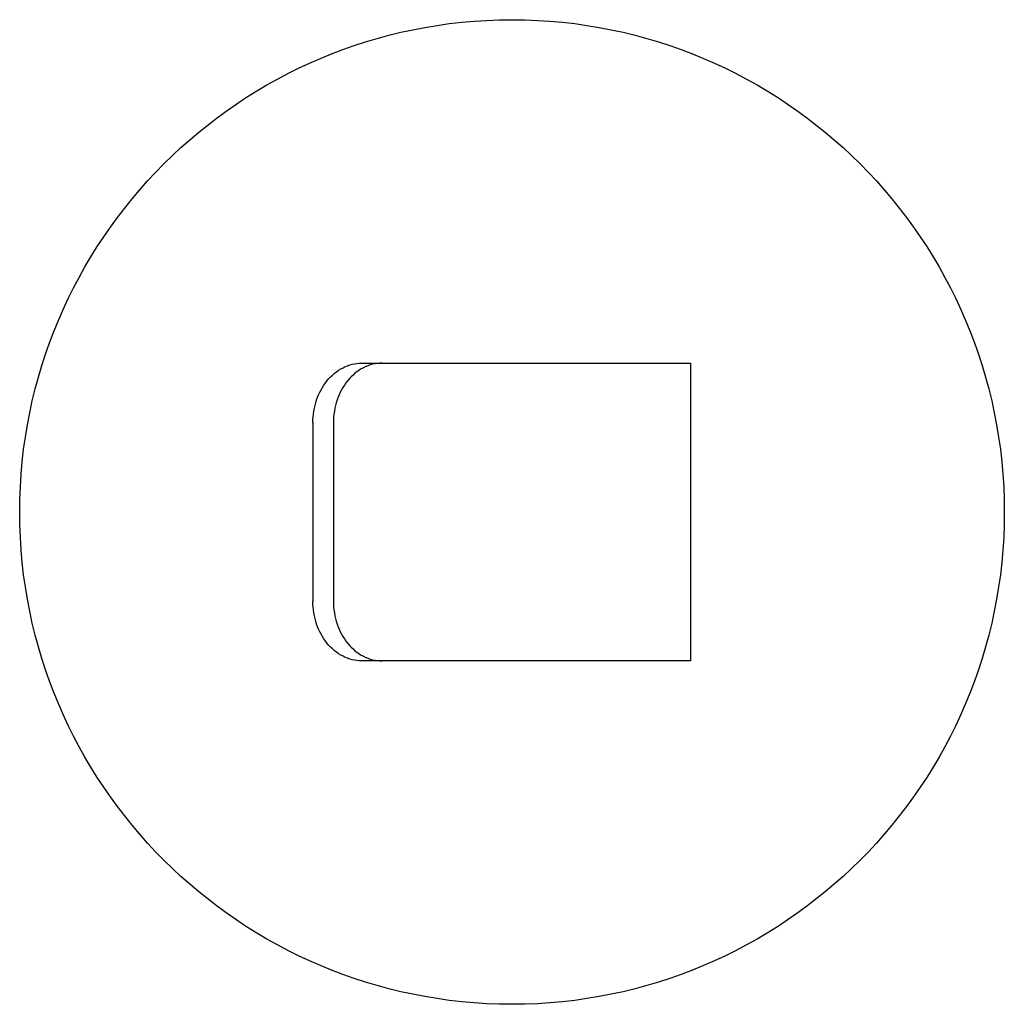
# Model space of a CAD drawing. Header units: millimetres. Extents: x 4139.8709 to 4139.9536, y 2023.8861 to 2023.9689.
import ezdxf

# ---------------------------------------------------------------- set-up
doc = ezdxf.new("R2010")
doc.units = ezdxf.units.MM
doc.layers.add('SANINDUSA', color=3, linetype='Continuous')

msp = doc.modelspace()

# ---------------------------------------------------------------- linework, layer by layer
at = {"layer": 'SANINDUSA'}
for p, q in [((4139.899611, 2023.940017), (4139.927247, 2023.940017)), ((4139.927247, 2023.940017), (4139.927247, 2023.915006)), ((4139.895513, 2023.935015), (4139.895513, 2023.920008)), ((4139.897235, 2023.935015), (4139.897235, 2023.920008)), ((4139.927247, 2023.915006), (4139.899611, 2023.915006))]:
    msp.add_line(p, q, dxfattribs=at)
msp.add_circle((4139.912241, 2023.927511), 0.041366, dxfattribs=at)
for points, knots in [([(4139.895513, 2023.935015), (4139.895513, 2023.935661), (4139.895715, 2023.936934), (4139.896592, 2023.938587), (4139.897747, 2023.939558), (4139.898799, 2023.93995), (4139.899342, 2023.940017), (4139.899611, 2023.940017)], [0, 0, 0, 0, 0.272025, 0.531499, 0.772108, 0.887073, 1, 1, 1, 1]), ([(4139.901332, 2023.940017), (4139.901064, 2023.940017), (4139.90052, 2023.93995), (4139.899469, 2023.939558), (4139.898313, 2023.938587), (4139.897437, 2023.936934), (4139.897235, 2023.935661), (4139.897235, 2023.935015)], [0, 0, 0, 0, 0.112927, 0.227892, 0.468501, 0.727975, 1, 1, 1, 1]), ([(4139.899611, 2023.915006), (4139.899342, 2023.915006), (4139.898799, 2023.915073), (4139.897747, 2023.915465), (4139.896592, 2023.916436), (4139.895715, 2023.918089), (4139.895513, 2023.919362), (4139.895513, 2023.920008)], [0, 0, 0, 0, 0.112927, 0.227892, 0.468501, 0.727975, 1, 1, 1, 1]), ([(4139.897235, 2023.920008), (4139.897235, 2023.919362), (4139.897437, 2023.918089), (4139.898313, 2023.916436), (4139.899469, 2023.915465), (4139.90052, 2023.915073), (4139.901064, 2023.915006), (4139.901332, 2023.915006)], [0, 0, 0, 0, 0.272025, 0.531499, 0.772108, 0.887073, 1, 1, 1, 1])]:
    msp.add_open_spline(points, degree=3, knots=knots, dxfattribs=at)

doc.saveas('drawing.dxf')
